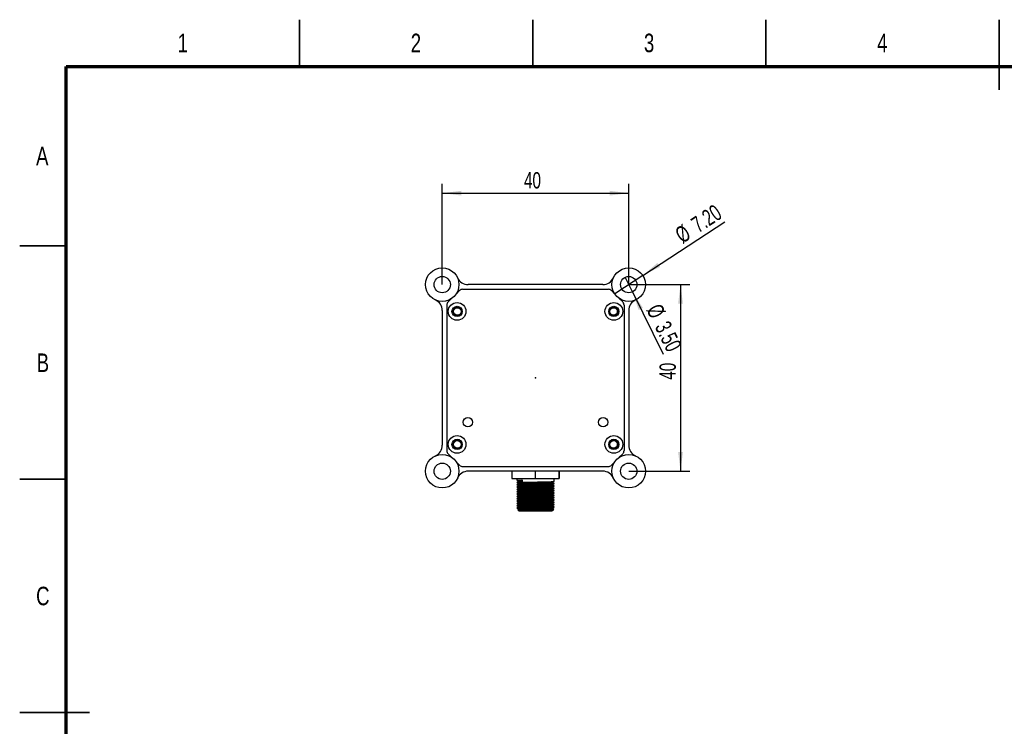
# Model space of a CAD drawing. Header units: millimetres. Extents: x 0 to 420, y 0 to 297.
# Tile 2 of 4: x 0 to 211, y 146 to 297. Entities that reach past the tile are written whole.
import ezdxf

# ---------------------------------------------------------------- set-up
doc = ezdxf.new("R2010")
doc.units = ezdxf.units.MM
doc.header["$PDSIZE"] = -1
doc.layers.add('10', color=7, linetype='Continuous')
doc.styles.add('SLDTEXTSTYLE0', font='TXT', dxfattribs={"width": 0.7})
doc.styles.add('SLDTEXTSTYLE1', font='TXT', dxfattribs={"width": 0.75})
doc.dimstyles.new('SLDDIMSTYLE0', dxfattribs={"dimtxt": 3.5, "dimasz": 4.08, "dimexe": 0, "dimexo": 0.0625, "dimgap": 0.875, "dimtad": 2, "dimrnd": 1e-09, "dimzin": 12, "dimdsep": 46, "dimtxsty": 'SLDTEXTSTYLE0', "dimsah": 1, "dimcen": 0.09, "dimadec": 0, "dimazin": 3, "dimtfac": 1, "dimtofl": 0, "dimtmove": 0, "dimatfit": 3, "dimfxl": 0, "dimfrac": 2, "dimtolj": 1, "dimtzin": 12, "dimarcsym": 0})
doc.dimstyles.new('SLDDIMSTYLE1', dxfattribs={"dimtxt": 3.5, "dimasz": 4.08, "dimexe": 0, "dimexo": 0.0625, "dimgap": 0.875, "dimtad": 2, "dimrnd": 1e-09, "dimzin": 4, "dimdsep": 46, "dimtxsty": 'SLDTEXTSTYLE0', "dimblk1": 'NONE', "dimsah": 1, "dimcen": 0, "dimadec": 0, "dimazin": 1, "dimtfac": 1, "dimtmove": 0, "dimatfit": 3, "dimldrblk": 'NONE', "dimfxl": 0, "dimfrac": 2, "dimtolj": 1, "dimtzin": 12, "dimarcsym": 0})

# ---------------------------------------------------------------- blocks, each defined once
blk = doc.blocks.new('_D')
at = {"layer": '10'}
for p, q in [((90.6, 240.22), (90.6, 261.82)), ((130.6, 240.22), (130.6, 261.82)), ((90.6, 259.82), (130.6, 259.82))]:
    blk.add_line(p, q, dxfattribs=at)
for points in [[(90.6, 259.82), (94.68, 259.31), (94.68, 260.32)], [(130.6, 259.82), (126.52, 260.32), (126.52, 259.31)]]:
    blk.add_solid(points, dxfattribs=at)
at = {"layer": '10', "insert": (108.13, 264.33), "char_height": 3.5, "attachment_point": 1, "style": 'SLDTEXTSTYLE0'}
blk.add_mtext('40', dxfattribs=at)
blk = doc.blocks.new('_D_1')
at = {"layer": '10'}
for p, q in [((130.6, 240.22), (143.7, 240.22)), ((141.7, 240.22), (141.7, 200.22)), ((130.6, 200.22), (143.7, 200.22))]:
    blk.add_line(p, q, dxfattribs=at)
for points in [[(141.7, 240.22), (141.19, 236.14), (142.21, 236.14)], [(141.7, 200.22), (142.21, 204.3), (141.19, 204.3)]]:
    blk.add_solid(points, dxfattribs=at)
at = {"layer": '10', "insert": (137.19, 219.82), "char_height": 3.5, "attachment_point": 1, "rotation": 90, "style": 'SLDTEXTSTYLE0'}
blk.add_mtext('40', dxfattribs=at)
blk = doc.blocks.new('_D_2')
at = {"layer": '10'}
for q in [(129.82, 241.78), (137.98, 225.27)]:
    blk.add_line((131.37, 238.65), q, dxfattribs=at)
blk.add_solid([(131.37, 238.65), (132.73, 234.76), (133.64, 235.21)], dxfattribs=at)
at = {"layer": '10', "char_height": 3.5, "attachment_point": 1, "rotation": 296.2959, "style": 'SLDTEXTSTYLE0'}
for s, insert in [('%%c', (137.44, 236.44)), ('3.50', (139.25, 232.74))]:
    blk.add_mtext(s, dxfattribs=dict(at, insert=insert))
blk = doc.blocks.new('_NONE')
blk = doc.blocks.new('_D_3')
at = {"layer": '10'}
for q in [(151.21, 253.7), (127.59, 238.25)]:
    blk.add_line((133.61, 242.19), q, dxfattribs=at)
blk.add_solid([(133.61, 242.19), (137.3, 244), (136.75, 244.85)], dxfattribs=at)
at = {"layer": '10', "char_height": 3.5, "attachment_point": 1, "rotation": 33.1917, "style": 'SLDTEXTSTYLE0'}
for s, insert in [('7.20', (143.62, 254.1)), ('%%c', (140.17, 251.86))]:
    blk.add_mtext(s, dxfattribs=dict(at, insert=insert))

msp = doc.modelspace()

# ---------------------------------------------------------------- linework, layer by layer
at = {"color": 7, "linetype": 'Continuous', "lineweight": 35}
for p, q in [((60, 287), (60, 297)), ((110, 287), (110, 297)), ((160, 287), (160, 297)), ((210, 297), (210, 282)), ((210, 287), (210, 297)), ((10, 248.5), (0, 248.5)), ((10, 198.5), (0, 198.5)), ((0, 148.5), (15, 148.5)), ((10, 148.5), (0, 148.5))]:
    msp.add_line(p, q, dxfattribs=at)
at = {"color": 7, "linetype": 'Continuous', "lineweight": 70}
for p, q in [((10, 10), (10, 287)), ((10, 287), (410, 287))]:
    msp.add_line(p, q, dxfattribs=at)
at = {"color": 7, "linetype": 'Continuous', "lineweight": 25}
for p, q in [((93.578, 238.196), (94.305, 238.923)), ((95.012, 239.216), (126.184, 239.216)), ((125.034, 240.216), (96.162, 240.216)), ((126.891, 238.923), (127.619, 238.196)), ((91.891, 236.509), (92.619, 237.236)), ((128.578, 237.236), (129.305, 236.509)), ((90.598, 234.652), (90.598, 205.78)), ((91.598, 235.802), (91.598, 204.63)), ((129.598, 235.802), (129.598, 204.63)), ((130.598, 234.652), (130.598, 205.78)), ((91.891, 203.923), (92.619, 203.196)), ((129.305, 203.923), (128.578, 203.196)), ((93.578, 202.236), (94.305, 201.509)), ((95.012, 201.216), (126.184, 201.216)), ((127.619, 202.236), (126.891, 201.509)), ((125.034, 200.216), (96.162, 200.216)), ((105.527, 200.216), (105.527, 198.616)), ((105.527, 198.616), (110.527, 198.616)), ((106.598, 198.616), (106.598, 198.272)), ((110.527, 200.216), (110.527, 198.616)), ((110.527, 198.616), (115.598, 198.616)), ((114.598, 198.022), (114.598, 198.616)), ((115.598, 200.216), (115.598, 198.616)), ((115.598, 198.616), (115.67, 198.616)), ((115.67, 200.216), (115.67, 198.616)), ((106.598, 197.814), (106.598, 197.772)), ((106.598, 197.314), (106.598, 197.272)), ((106.598, 196.814), (106.598, 196.772)), ((114.598, 197.522), (114.598, 197.564)), ((114.598, 197.022), (114.598, 197.064)), ((114.598, 196.522), (114.598, 196.564)), ((106.598, 196.314), (106.598, 196.272)), ((106.598, 195.814), (106.598, 195.772)), ((106.598, 195.314), (106.598, 195.272)), ((106.598, 194.814), (106.598, 194.772)), ((106.598, 194.314), (106.598, 194.272)), ((114.598, 196.022), (114.598, 196.064)), ((114.598, 195.522), (114.598, 195.564)), ((114.598, 195.022), (114.598, 195.064)), ((114.598, 194.522), (114.598, 194.564)), ((106.598, 193.814), (106.598, 193.772)), ((106.598, 193.314), (106.598, 193.272)), ((106.598, 192.814), (106.598, 192.772)), ((106.598, 192.314), (106.598, 192.272)), ((114.598, 194.022), (114.598, 194.064)), ((114.598, 193.522), (114.598, 193.564)), ((114.598, 193.022), (114.598, 193.064)), ((114.598, 192.522), (114.598, 192.564)), ((106.796, 191.918), (107.098, 191.616)), ((114.098, 191.616), (107.098, 191.616)), ((114.098, 191.616), (114.245, 191.763)), ((114.198, 191.79), (114.356, 191.881)), ((114.239, 191.772), (114.204, 191.793)), ((114.369, 191.887), (114.559, 192.077))]:
    msp.add_line(p, q, dxfattribs=at)
for centre, radius in [((90.598, 240.216), 3.6), ((130.598, 240.216), 3.6), ((90.598, 240.216), 1.75), ((130.598, 240.216), 1.75), ((93.795, 234.47), 1.9), ((93.795, 234.47), 1.1), ((93.848, 234.466), 0.8), ((127.401, 234.47), 1.9), ((127.401, 234.47), 1.1), ((127.348, 234.466), 0.8), ((93.795, 205.962), 1.9), ((93.795, 205.962), 1.1), ((127.401, 205.962), 1.9), ((127.401, 205.962), 1.1), ((93.848, 205.966), 0.8), ((127.348, 205.966), 0.8), ((90.598, 200.216), 3.6), ((130.598, 200.216), 3.6), ((90.598, 200.216), 1.75), ((130.598, 200.216), 1.75)]:
    msp.add_circle(centre, radius, dxfattribs=at)
at = {"color": 7, "linetype": 'Continuous'}
for centre in [(93.848, 234.466), (127.348, 234.466), (96.098, 210.716), (125.098, 210.716), (93.848, 205.966), (127.348, 205.966)]:
    msp.add_circle(centre, 1, dxfattribs=at)
at = {"color": 7, "linetype": 'Continuous', "lineweight": 25}
for centre, radius, start, end in [((96.162, 242.716), 2.5, 204.19454, 270), ((125.034, 242.716), 2.5, 270, 335.80546), ((95.012, 238.216), 1, 90, 135), ((126.184, 238.216), 1, 45, 90), ((88.098, 234.652), 2.5, 0, 65.80546), ((92.598, 235.802), 1, 135, 180), ((128.598, 235.802), 1, 0, 45), ((133.098, 234.652), 2.5, 114.19454, 180), ((88.098, 205.78), 2.5, 294.19454, 0), ((133.098, 205.78), 2.5, 180, 245.80546), ((92.598, 204.63), 1, 180, 225), ((128.598, 204.63), 1, 315, 0), ((95.012, 202.216), 1, 225, 270), ((126.184, 202.216), 1, 270, 315), ((96.162, 197.716), 2.5, 90, 155.80546), ((125.034, 197.716), 2.5, 24.19454, 90)]:
    msp.add_arc(centre, radius, start, end, dxfattribs=at)
msp.add_ellipse((110.598, 198.116), major_axis=(-2.829, 201.062), ratio=0.0140647, start_param=1.5695085, end_param=1.571788, dxfattribs=at)
for points, knots in [([(106.6, 198.272), (106.614, 198.277), (106.641, 198.288), (106.883, 198.305), (107.249, 198.321), (107.596, 198.33), (107.767, 198.335)], [0, 0, 0, 0, 0.2470402, 0.502966, 0.7555153, 1, 1, 1, 1]), ([(106.997, 198.046), (106.931, 198.007), (106.799, 197.931), (106.666, 197.854), (106.6, 197.816)], [0, 0, 0, 0, 0.4999764, 1, 1, 1, 1]), ([(106.6, 197.772), (106.614, 197.777), (106.642, 197.788), (106.882, 197.805), (107.254, 197.821), (107.749, 197.835), (108.35, 197.85), (109.046, 197.866), (109.813, 197.882), (110.605, 197.899), (111.383, 197.914), (112.128, 197.928), (112.823, 197.944), (113.443, 197.96), (113.949, 197.977), (114.321, 197.992), (114.533, 198.006), (114.622, 198.016), (114.597, 198.022), (114.596, 198.022)], [0, 0, 0, 0, 0.0616749, 0.1255681, 0.1886183, 0.2496552, 0.3106919, 0.3737422, 0.4376355, 0.5011044, 0.562931, 0.6234035, 0.6859041, 0.7496552, 0.8134064, 0.8759068, 0.9363794, 0.998206, 1, 1, 1, 1]), ([(107.773, 197.877), (107.602, 197.872), (107.254, 197.862), (106.886, 197.846), (106.642, 197.83), (106.614, 197.819), (106.6, 197.814)], [0, 0, 0, 0, 0.2437779, 0.4955978, 0.7507837, 1, 1, 1, 1]), ([(114.597, 197.564), (114.597, 197.563), (114.623, 197.558), (114.534, 197.548), (114.325, 197.534), (113.954, 197.518), (113.449, 197.502), (112.83, 197.485), (112.136, 197.47), (111.392, 197.456), (110.615, 197.44), (109.822, 197.424), (109.054, 197.407), (108.357, 197.391), (107.756, 197.377), (107.259, 197.362), (106.885, 197.346), (106.643, 197.33), (106.614, 197.319), (106.6, 197.314)], [0, 0, 0, 0, 0.0010705, 0.0628971, 0.1233697, 0.1858701, 0.2496213, 0.3133725, 0.375873, 0.4363455, 0.4981722, 0.5616411, 0.6255343, 0.6885846, 0.7496214, 0.8106581, 0.8737085, 0.9376016, 1, 1, 1, 1]), ([(106.997, 197.546), (106.931, 197.507), (106.799, 197.431), (106.666, 197.354), (106.6, 197.316)], [0, 0, 0, 0, 0.4999774, 1, 1, 1, 1]), ([(106.6, 197.272), (106.614, 197.277), (106.642, 197.288), (106.882, 197.305), (107.254, 197.321), (107.749, 197.335), (108.35, 197.35), (109.046, 197.366), (109.813, 197.382), (110.605, 197.399), (111.383, 197.414), (112.128, 197.428), (112.823, 197.444), (113.443, 197.46), (113.949, 197.477), (114.321, 197.492), (114.533, 197.506), (114.622, 197.516), (114.597, 197.522), (114.596, 197.522)], [0, 0, 0, 0, 0.06167488, 0.12556807, 0.18861831, 0.24965519, 0.31069192, 0.37374225, 0.43763545, 0.50110436, 0.56293101, 0.62340354, 0.68590405, 0.74965516, 0.81340637, 0.87590684, 0.93637937, 0.99820604, 1, 1, 1, 1]), ([(114.597, 197.064), (114.597, 197.063), (114.623, 197.058), (114.534, 197.048), (114.325, 197.034), (113.954, 197.018), (113.449, 197.002), (112.83, 196.985), (112.136, 196.97), (111.392, 196.956), (110.615, 196.94), (109.822, 196.924), (109.054, 196.907), (108.357, 196.891), (107.756, 196.877), (107.259, 196.862), (106.885, 196.846), (106.643, 196.83), (106.614, 196.819), (106.6, 196.814)], [0, 0, 0, 0, 0.0010705, 0.0628971, 0.1233697, 0.1858701, 0.2496213, 0.3133725, 0.375873, 0.4363455, 0.4981722, 0.5616411, 0.6255343, 0.6885846, 0.7496214, 0.8106581, 0.8737085, 0.9376016, 1, 1, 1, 1]), ([(106.997, 197.046), (106.931, 197.007), (106.799, 196.931), (106.666, 196.854), (106.6, 196.816)], [0, 0, 0, 0, 0.4999764, 1, 1, 1, 1]), ([(106.6, 196.772), (106.614, 196.777), (106.642, 196.788), (106.882, 196.805), (107.254, 196.821), (107.749, 196.835), (108.35, 196.85), (109.046, 196.866), (109.813, 196.882), (110.605, 196.899), (111.383, 196.914), (112.128, 196.928), (112.823, 196.944), (113.443, 196.96), (113.949, 196.977), (114.321, 196.992), (114.533, 197.006), (114.622, 197.016), (114.597, 197.022), (114.596, 197.022)], [0, 0, 0, 0, 0.06167488, 0.12556806, 0.18861831, 0.24965519, 0.31069192, 0.37374224, 0.43763546, 0.50110436, 0.56293101, 0.62340354, 0.68590405, 0.74965516, 0.81340637, 0.87590684, 0.93637937, 0.99820604, 1, 1, 1, 1]), ([(114.597, 196.564), (114.597, 196.563), (114.623, 196.558), (114.534, 196.548), (114.325, 196.534), (113.954, 196.518), (113.449, 196.502), (112.83, 196.485), (112.136, 196.47), (111.392, 196.456), (110.615, 196.44), (109.822, 196.424), (109.054, 196.407), (108.357, 196.391), (107.756, 196.377), (107.259, 196.362), (106.885, 196.346), (106.643, 196.33), (106.614, 196.319), (106.6, 196.314)], [0, 0, 0, 0, 0.0010705, 0.06289712, 0.12336968, 0.18587014, 0.2496213, 0.31337252, 0.37587303, 0.43634552, 0.49817216, 0.56164111, 0.62553429, 0.68858458, 0.74962136, 0.81065815, 0.87370847, 0.93760157, 1, 1, 1, 1]), ([(106.997, 196.546), (106.931, 196.507), (106.799, 196.431), (106.666, 196.354), (106.6, 196.316)], [0, 0, 0, 0, 0.4999754, 1, 1, 1, 1]), ([(106.6, 196.272), (106.614, 196.277), (106.642, 196.288), (106.882, 196.305), (107.254, 196.321), (107.749, 196.335), (108.35, 196.35), (109.046, 196.366), (109.813, 196.382), (110.605, 196.399), (111.383, 196.414), (112.128, 196.428), (112.823, 196.444), (113.443, 196.46), (113.949, 196.477), (114.321, 196.492), (114.533, 196.506), (114.622, 196.516), (114.597, 196.522), (114.596, 196.522)], [0, 0, 0, 0, 0.0616749, 0.1255681, 0.1886183, 0.2496552, 0.3106919, 0.3737422, 0.4376355, 0.5011044, 0.562931, 0.6234035, 0.6859041, 0.7496552, 0.8134064, 0.8759068, 0.9363794, 0.998206, 1, 1, 1, 1]), ([(106.601, 198.269), (106.672, 198.228), (106.803, 198.152), (106.933, 198.077), (106.993, 198.043)], [0, 0, 0, 0, 0.5471255, 1, 1, 1, 1]), ([(106.601, 197.769), (106.672, 197.728), (106.803, 197.652), (106.933, 197.577), (106.993, 197.543)], [0, 0, 0, 0, 0.5471264, 1, 1, 1, 1]), ([(106.601, 197.269), (106.672, 197.228), (106.803, 197.152), (106.933, 197.077), (106.993, 197.043)], [0, 0, 0, 0, 0.5471255, 1, 1, 1, 1]), ([(106.601, 196.769), (106.672, 196.728), (106.803, 196.652), (106.933, 196.577), (106.993, 196.543)], [0, 0, 0, 0, 0.54712757, 1, 1, 1, 1]), ([(107.009, 198.046), (107.02, 198.05), (107.044, 198.06), (107.258, 198.075), (107.506, 198.088), (107.716, 198.095), (107.77, 198.097)], [0, 0, 0, 0, 0.2546024, 0.5743359, 0.8898504, 1, 1, 1, 1]), ([(107.009, 197.546), (107.02, 197.55), (107.045, 197.56), (107.253, 197.575), (107.588, 197.592), (108.035, 197.606), (108.576, 197.62), (109.204, 197.637), (109.895, 197.653), (110.63, 197.67), (111.374, 197.686), (112.104, 197.701), (112.696, 197.717), (113.206, 197.733), (113.62, 197.748), (113.948, 197.763), (114.149, 197.776), (114.176, 197.785), (114.188, 197.79)], [0, 0, 0, 0, 0.0521254, 0.1175853, 0.1821814, 0.2447143, 0.3072471, 0.3718433, 0.4373032, 0.5023284, 0.571453, 0.63942, 0.7098616, 0.7569467, 0.8222611, 0.8862938, 0.9482485, 1, 1, 1, 1]), ([(107.009, 197.046), (107.02, 197.05), (107.045, 197.06), (107.253, 197.075), (107.588, 197.092), (108.035, 197.106), (108.576, 197.12), (109.204, 197.137), (109.895, 197.153), (110.63, 197.17), (111.374, 197.186), (112.104, 197.201), (112.696, 197.217), (113.206, 197.233), (113.62, 197.248), (113.948, 197.263), (114.149, 197.276), (114.176, 197.285), (114.188, 197.29)], [0, 0, 0, 0, 0.0521254, 0.11758525, 0.18218136, 0.24471433, 0.30724713, 0.37184332, 0.43730322, 0.50232837, 0.571453, 0.63942, 0.70986162, 0.75694673, 0.82226107, 0.88629376, 0.94824854, 1, 1, 1, 1]), ([(107.009, 196.546), (107.02, 196.55), (107.045, 196.56), (107.253, 196.575), (107.588, 196.592), (108.035, 196.606), (108.576, 196.62), (109.204, 196.637), (109.895, 196.653), (110.63, 196.67), (111.374, 196.686), (112.104, 196.701), (112.696, 196.717), (113.206, 196.733), (113.62, 196.748), (113.948, 196.763), (114.149, 196.776), (114.176, 196.785), (114.188, 196.79)], [0, 0, 0, 0, 0.0521254, 0.1175853, 0.1821814, 0.2447143, 0.3072471, 0.3718433, 0.4373032, 0.5023284, 0.571453, 0.63942, 0.7098616, 0.7569467, 0.8222611, 0.8862938, 0.9482485, 1, 1, 1, 1]), ([(114.198, 197.79), (114.259, 197.825), (114.392, 197.901), (114.524, 197.978), (114.596, 198.019)], [0, 0, 0, 0, 0.4605914, 1, 1, 1, 1]), ([(114.198, 197.29), (114.259, 197.325), (114.392, 197.401), (114.524, 197.478), (114.596, 197.519)], [0, 0, 0, 0, 0.4605914, 1, 1, 1, 1]), ([(114.198, 196.79), (114.259, 196.825), (114.392, 196.901), (114.524, 196.978), (114.596, 197.019)], [0, 0, 0, 0, 0.4605914, 1, 1, 1, 1]), ([(114.198, 196.29), (114.259, 196.325), (114.392, 196.401), (114.524, 196.478), (114.596, 196.519)], [0, 0, 0, 0, 0.4605935, 1, 1, 1, 1]), ([(114.596, 197.566), (114.53, 197.604), (114.399, 197.68), (114.268, 197.755), (114.204, 197.793)], [0, 0, 0, 0, 0.5062955, 1, 1, 1, 1]), ([(114.596, 197.066), (114.53, 197.104), (114.399, 197.18), (114.268, 197.255), (114.204, 197.293)], [0, 0, 0, 0, 0.5062955, 1, 1, 1, 1]), ([(114.596, 196.566), (114.53, 196.604), (114.399, 196.68), (114.268, 196.755), (114.204, 196.793)], [0, 0, 0, 0, 0.5062955, 1, 1, 1, 1]), ([(114.597, 196.064), (114.597, 196.063), (114.623, 196.058), (114.534, 196.048), (114.325, 196.034), (113.954, 196.018), (113.449, 196.002), (112.83, 195.985), (112.136, 195.97), (111.392, 195.956), (110.615, 195.94), (109.822, 195.924), (109.054, 195.907), (108.357, 195.891), (107.756, 195.877), (107.259, 195.862), (106.885, 195.846), (106.643, 195.83), (106.614, 195.819), (106.6, 195.814)], [0, 0, 0, 0, 0.0010705, 0.06289712, 0.12336968, 0.18587014, 0.2496213, 0.31337252, 0.37587303, 0.43634552, 0.49817216, 0.56164111, 0.62553429, 0.68858458, 0.74962136, 0.81065815, 0.87370846, 0.93760157, 1, 1, 1, 1]), ([(106.997, 196.046), (106.931, 196.007), (106.799, 195.931), (106.666, 195.854), (106.6, 195.816)], [0, 0, 0, 0, 0.4999764, 1, 1, 1, 1]), ([(106.6, 195.772), (106.614, 195.777), (106.642, 195.788), (106.882, 195.805), (107.254, 195.821), (107.749, 195.835), (108.35, 195.85), (109.046, 195.866), (109.813, 195.882), (110.605, 195.899), (111.383, 195.914), (112.128, 195.928), (112.823, 195.944), (113.443, 195.96), (113.949, 195.977), (114.321, 195.992), (114.533, 196.006), (114.622, 196.016), (114.597, 196.022), (114.596, 196.022)], [0, 0, 0, 0, 0.0616749, 0.1255681, 0.1886183, 0.2496552, 0.3106919, 0.3737422, 0.4376355, 0.5011044, 0.562931, 0.6234035, 0.6859041, 0.7496552, 0.8134064, 0.8759068, 0.9363794, 0.998206, 1, 1, 1, 1]), ([(114.597, 195.564), (114.597, 195.563), (114.623, 195.558), (114.534, 195.548), (114.325, 195.534), (113.954, 195.518), (113.449, 195.502), (112.83, 195.485), (112.136, 195.47), (111.392, 195.456), (110.615, 195.44), (109.822, 195.424), (109.054, 195.407), (108.357, 195.391), (107.756, 195.377), (107.259, 195.362), (106.885, 195.346), (106.643, 195.33), (106.614, 195.319), (106.6, 195.314)], [0, 0, 0, 0, 0.0010705, 0.0628971, 0.1233697, 0.1858701, 0.2496213, 0.3133725, 0.375873, 0.4363455, 0.4981722, 0.5616411, 0.6255343, 0.6885846, 0.7496214, 0.8106581, 0.8737085, 0.9376016, 1, 1, 1, 1]), ([(106.997, 195.546), (106.931, 195.507), (106.799, 195.431), (106.666, 195.354), (106.6, 195.316)], [0, 0, 0, 0, 0.4999764, 1, 1, 1, 1]), ([(106.6, 195.272), (106.614, 195.277), (106.642, 195.288), (106.882, 195.305), (107.254, 195.321), (107.749, 195.335), (108.35, 195.35), (109.046, 195.366), (109.813, 195.382), (110.605, 195.399), (111.383, 195.414), (112.128, 195.428), (112.823, 195.444), (113.443, 195.46), (113.949, 195.477), (114.321, 195.492), (114.533, 195.506), (114.622, 195.516), (114.597, 195.522), (114.596, 195.522)], [0, 0, 0, 0, 0.0616749, 0.1255681, 0.1886183, 0.2496552, 0.3106919, 0.3737422, 0.4376355, 0.5011044, 0.562931, 0.6234035, 0.6859041, 0.7496552, 0.8134064, 0.8759068, 0.9363794, 0.998206, 1, 1, 1, 1]), ([(114.597, 195.064), (114.597, 195.063), (114.623, 195.058), (114.534, 195.048), (114.325, 195.034), (113.954, 195.018), (113.449, 195.002), (112.83, 194.985), (112.136, 194.97), (111.392, 194.956), (110.615, 194.94), (109.822, 194.924), (109.054, 194.907), (108.357, 194.891), (107.756, 194.877), (107.259, 194.862), (106.885, 194.846), (106.643, 194.83), (106.614, 194.819), (106.6, 194.814)], [0, 0, 0, 0, 0.0010705, 0.0628971, 0.1233697, 0.1858701, 0.2496213, 0.3133725, 0.375873, 0.4363455, 0.4981722, 0.5616411, 0.6255343, 0.6885846, 0.7496214, 0.8106581, 0.8737085, 0.9376016, 1, 1, 1, 1]), ([(106.997, 195.046), (106.931, 195.007), (106.799, 194.931), (106.666, 194.854), (106.6, 194.816)], [0, 0, 0, 0, 0.4999764, 1, 1, 1, 1]), ([(106.6, 194.772), (106.614, 194.777), (106.642, 194.788), (106.882, 194.805), (107.254, 194.821), (107.749, 194.835), (108.35, 194.85), (109.046, 194.866), (109.813, 194.882), (110.605, 194.899), (111.383, 194.914), (112.128, 194.928), (112.823, 194.944), (113.443, 194.96), (113.949, 194.977), (114.321, 194.992), (114.533, 195.006), (114.622, 195.016), (114.597, 195.022), (114.596, 195.022)], [0, 0, 0, 0, 0.0616749, 0.1255681, 0.1886183, 0.2496552, 0.3106919, 0.3737422, 0.4376355, 0.5011044, 0.562931, 0.6234035, 0.6859041, 0.7496552, 0.8134064, 0.8759068, 0.9363794, 0.998206, 1, 1, 1, 1]), ([(114.597, 194.564), (114.597, 194.563), (114.623, 194.558), (114.534, 194.548), (114.325, 194.534), (113.954, 194.518), (113.449, 194.502), (112.83, 194.485), (112.136, 194.47), (111.392, 194.456), (110.615, 194.44), (109.822, 194.424), (109.054, 194.407), (108.357, 194.391), (107.756, 194.377), (107.259, 194.362), (106.885, 194.346), (106.643, 194.33), (106.614, 194.319), (106.6, 194.314)], [0, 0, 0, 0, 0.0010705, 0.0628971, 0.1233697, 0.1858701, 0.2496213, 0.3133725, 0.375873, 0.4363455, 0.4981722, 0.5616411, 0.6255343, 0.6885846, 0.7496214, 0.8106581, 0.8737085, 0.9376016, 1, 1, 1, 1]), ([(106.997, 194.546), (106.931, 194.507), (106.799, 194.431), (106.666, 194.354), (106.6, 194.316)], [0, 0, 0, 0, 0.4999764, 1, 1, 1, 1]), ([(106.6, 194.272), (106.614, 194.277), (106.642, 194.288), (106.882, 194.305), (107.254, 194.321), (107.749, 194.335), (108.35, 194.35), (109.046, 194.366), (109.813, 194.382), (110.605, 194.399), (111.383, 194.414), (112.128, 194.428), (112.823, 194.444), (113.443, 194.46), (113.949, 194.477), (114.321, 194.492), (114.533, 194.506), (114.622, 194.516), (114.597, 194.522), (114.596, 194.522)], [0, 0, 0, 0, 0.0616749, 0.1255681, 0.1886183, 0.2496552, 0.3106919, 0.3737422, 0.4376355, 0.5011044, 0.562931, 0.6234035, 0.6859041, 0.7496552, 0.8134064, 0.8759068, 0.9363794, 0.998206, 1, 1, 1, 1]), ([(106.601, 196.269), (106.672, 196.228), (106.803, 196.152), (106.933, 196.077), (106.993, 196.043)], [0, 0, 0, 0, 0.5471264, 1, 1, 1, 1]), ([(106.601, 195.769), (106.672, 195.728), (106.803, 195.652), (106.933, 195.577), (106.993, 195.543)], [0, 0, 0, 0, 0.54712757, 1, 1, 1, 1]), ([(106.601, 195.269), (106.672, 195.228), (106.803, 195.152), (106.933, 195.077), (106.993, 195.043)], [0, 0, 0, 0, 0.5471264, 1, 1, 1, 1]), ([(106.601, 194.769), (106.672, 194.728), (106.803, 194.652), (106.933, 194.577), (106.993, 194.543)], [0, 0, 0, 0, 0.54712757, 1, 1, 1, 1]), ([(106.601, 194.269), (106.672, 194.228), (106.803, 194.152), (106.933, 194.077), (106.993, 194.043)], [0, 0, 0, 0, 0.5471264, 1, 1, 1, 1]), ([(107.009, 196.046), (107.02, 196.05), (107.045, 196.06), (107.253, 196.075), (107.588, 196.092), (108.035, 196.106), (108.576, 196.12), (109.204, 196.137), (109.895, 196.153), (110.63, 196.17), (111.374, 196.186), (112.104, 196.201), (112.696, 196.217), (113.206, 196.233), (113.62, 196.248), (113.948, 196.263), (114.149, 196.276), (114.176, 196.285), (114.188, 196.29)], [0, 0, 0, 0, 0.0521254, 0.1175853, 0.1821814, 0.2447143, 0.3072471, 0.3718433, 0.4373032, 0.5023284, 0.571453, 0.63942, 0.7098616, 0.7569467, 0.8222611, 0.8862938, 0.9482485, 1, 1, 1, 1]), ([(107.009, 195.546), (107.02, 195.55), (107.045, 195.56), (107.253, 195.575), (107.588, 195.592), (108.035, 195.606), (108.576, 195.62), (109.204, 195.637), (109.895, 195.653), (110.63, 195.67), (111.374, 195.686), (112.104, 195.701), (112.696, 195.717), (113.206, 195.733), (113.62, 195.748), (113.948, 195.763), (114.149, 195.776), (114.176, 195.785), (114.188, 195.79)], [0, 0, 0, 0, 0.05212541, 0.11758526, 0.18218135, 0.24471433, 0.30724714, 0.37184332, 0.43730322, 0.50232837, 0.571453, 0.63942, 0.70986162, 0.75694673, 0.82226107, 0.88629376, 0.94824854, 1, 1, 1, 1]), ([(107.009, 195.046), (107.02, 195.05), (107.045, 195.06), (107.253, 195.075), (107.588, 195.092), (108.035, 195.106), (108.576, 195.12), (109.204, 195.137), (109.895, 195.153), (110.63, 195.17), (111.374, 195.186), (112.104, 195.201), (112.696, 195.217), (113.206, 195.233), (113.62, 195.248), (113.948, 195.263), (114.149, 195.276), (114.176, 195.285), (114.188, 195.29)], [0, 0, 0, 0, 0.0521254, 0.1175853, 0.1821814, 0.2447143, 0.3072471, 0.3718433, 0.4373032, 0.5023284, 0.571453, 0.63942, 0.7098616, 0.7569467, 0.8222611, 0.8862938, 0.9482485, 1, 1, 1, 1]), ([(107.009, 194.546), (107.02, 194.55), (107.045, 194.56), (107.253, 194.575), (107.588, 194.592), (108.035, 194.606), (108.576, 194.62), (109.204, 194.637), (109.895, 194.653), (110.63, 194.67), (111.374, 194.686), (112.104, 194.701), (112.696, 194.717), (113.206, 194.733), (113.62, 194.748), (113.948, 194.763), (114.149, 194.776), (114.176, 194.785), (114.188, 194.79)], [0, 0, 0, 0, 0.0521254, 0.1175853, 0.1821814, 0.2447143, 0.3072471, 0.3718433, 0.4373032, 0.5023284, 0.571453, 0.63942, 0.7098616, 0.7569467, 0.8222611, 0.8862938, 0.9482485, 1, 1, 1, 1]), ([(107.009, 194.046), (107.02, 194.05), (107.045, 194.06), (107.253, 194.075), (107.588, 194.092), (108.035, 194.106), (108.576, 194.12), (109.204, 194.137), (109.895, 194.153), (110.63, 194.17), (111.374, 194.186), (112.104, 194.201), (112.696, 194.217), (113.206, 194.233), (113.62, 194.248), (113.948, 194.263), (114.149, 194.276), (114.176, 194.285), (114.188, 194.29)], [0, 0, 0, 0, 0.0521254, 0.1175853, 0.1821814, 0.2447143, 0.3072471, 0.3718433, 0.4373032, 0.5023284, 0.571453, 0.63942, 0.7098616, 0.7569467, 0.8222611, 0.8862938, 0.9482485, 1, 1, 1, 1]), ([(114.198, 195.79), (114.259, 195.825), (114.392, 195.901), (114.524, 195.978), (114.596, 196.019)], [0, 0, 0, 0, 0.4605914, 1, 1, 1, 1]), ([(114.198, 195.29), (114.259, 195.325), (114.392, 195.401), (114.524, 195.478), (114.596, 195.519)], [0, 0, 0, 0, 0.4605935, 1, 1, 1, 1]), ([(114.198, 194.79), (114.259, 194.825), (114.392, 194.901), (114.524, 194.978), (114.596, 195.019)], [0, 0, 0, 0, 0.4605914, 1, 1, 1, 1]), ([(114.198, 194.29), (114.259, 194.325), (114.392, 194.401), (114.524, 194.478), (114.596, 194.519)], [0, 0, 0, 0, 0.4605924, 1, 1, 1, 1]), ([(114.596, 196.066), (114.53, 196.104), (114.399, 196.18), (114.268, 196.255), (114.204, 196.293)], [0, 0, 0, 0, 0.5062955, 1, 1, 1, 1]), ([(114.596, 195.566), (114.53, 195.604), (114.399, 195.68), (114.268, 195.755), (114.204, 195.793)], [0, 0, 0, 0, 0.5062955, 1, 1, 1, 1]), ([(114.596, 195.066), (114.53, 195.104), (114.399, 195.18), (114.268, 195.255), (114.204, 195.293)], [0, 0, 0, 0, 0.5062955, 1, 1, 1, 1]), ([(114.596, 194.566), (114.53, 194.604), (114.399, 194.68), (114.268, 194.755), (114.204, 194.793)], [0, 0, 0, 0, 0.5062955, 1, 1, 1, 1]), ([(114.596, 194.066), (114.53, 194.104), (114.399, 194.18), (114.268, 194.255), (114.204, 194.293)], [0, 0, 0, 0, 0.5062955, 1, 1, 1, 1]), ([(114.597, 194.064), (114.597, 194.063), (114.623, 194.058), (114.534, 194.048), (114.325, 194.034), (113.954, 194.018), (113.449, 194.002), (112.83, 193.985), (112.136, 193.97), (111.392, 193.956), (110.615, 193.94), (109.822, 193.924), (109.054, 193.907), (108.357, 193.891), (107.756, 193.877), (107.259, 193.862), (106.885, 193.846), (106.643, 193.83), (106.614, 193.819), (106.6, 193.814)], [0, 0, 0, 0, 0.0010705, 0.0628971, 0.1233697, 0.1858701, 0.2496213, 0.3133725, 0.375873, 0.4363455, 0.4981722, 0.5616411, 0.6255343, 0.6885846, 0.7496214, 0.8106581, 0.8737085, 0.9376016, 1, 1, 1, 1]), ([(106.997, 194.046), (106.931, 194.007), (106.799, 193.931), (106.666, 193.854), (106.6, 193.816)], [0, 0, 0, 0, 0.4999764, 1, 1, 1, 1]), ([(106.6, 193.772), (106.614, 193.777), (106.642, 193.788), (106.882, 193.805), (107.254, 193.821), (107.749, 193.835), (108.35, 193.85), (109.046, 193.866), (109.813, 193.882), (110.605, 193.899), (111.383, 193.914), (112.128, 193.928), (112.823, 193.944), (113.443, 193.96), (113.949, 193.977), (114.321, 193.992), (114.533, 194.006), (114.622, 194.016), (114.597, 194.022), (114.596, 194.022)], [0, 0, 0, 0, 0.0616749, 0.1255681, 0.1886183, 0.2496552, 0.3106919, 0.3737422, 0.4376355, 0.5011044, 0.562931, 0.6234035, 0.6859041, 0.7496552, 0.8134064, 0.8759068, 0.9363794, 0.998206, 1, 1, 1, 1]), ([(114.597, 193.564), (114.597, 193.563), (114.623, 193.558), (114.534, 193.548), (114.325, 193.534), (113.954, 193.518), (113.449, 193.502), (112.83, 193.485), (112.136, 193.47), (111.392, 193.456), (110.615, 193.44), (109.822, 193.424), (109.054, 193.407), (108.357, 193.391), (107.756, 193.377), (107.259, 193.362), (106.885, 193.346), (106.643, 193.33), (106.614, 193.319), (106.6, 193.314)], [0, 0, 0, 0, 0.0010705, 0.0628971, 0.1233697, 0.1858701, 0.2496213, 0.3133725, 0.375873, 0.4363455, 0.4981722, 0.5616411, 0.6255343, 0.6885846, 0.7496214, 0.8106581, 0.8737085, 0.9376016, 1, 1, 1, 1]), ([(106.997, 193.546), (106.931, 193.507), (106.799, 193.431), (106.666, 193.354), (106.6, 193.316)], [0, 0, 0, 0, 0.4999764, 1, 1, 1, 1]), ([(106.6, 193.272), (106.614, 193.277), (106.642, 193.288), (106.882, 193.305), (107.254, 193.321), (107.749, 193.335), (108.35, 193.35), (109.046, 193.366), (109.813, 193.382), (110.605, 193.399), (111.383, 193.414), (112.128, 193.428), (112.823, 193.444), (113.443, 193.46), (113.949, 193.477), (114.321, 193.492), (114.533, 193.506), (114.622, 193.516), (114.597, 193.522), (114.596, 193.522)], [0, 0, 0, 0, 0.0616749, 0.1255681, 0.1886183, 0.2496552, 0.3106919, 0.3737422, 0.4376355, 0.5011044, 0.562931, 0.6234035, 0.6859041, 0.7496552, 0.8134064, 0.8759068, 0.9363794, 0.998206, 1, 1, 1, 1]), ([(114.597, 193.064), (114.597, 193.063), (114.623, 193.058), (114.534, 193.048), (114.325, 193.034), (113.954, 193.018), (113.449, 193.002), (112.83, 192.985), (112.136, 192.97), (111.392, 192.956), (110.615, 192.94), (109.822, 192.924), (109.054, 192.907), (108.357, 192.891), (107.756, 192.877), (107.259, 192.862), (106.885, 192.846), (106.643, 192.83), (106.614, 192.819), (106.6, 192.814)], [0, 0, 0, 0, 0.0010705, 0.06289712, 0.12336968, 0.18587014, 0.2496213, 0.31337252, 0.37587303, 0.43634552, 0.49817216, 0.56164111, 0.62553429, 0.68858458, 0.74962136, 0.81065815, 0.87370846, 0.93760157, 1, 1, 1, 1]), ([(106.997, 193.046), (106.931, 193.007), (106.799, 192.931), (106.666, 192.854), (106.6, 192.816)], [0, 0, 0, 0, 0.4999764, 1, 1, 1, 1]), ([(106.6, 192.772), (106.614, 192.777), (106.642, 192.788), (106.882, 192.805), (107.254, 192.821), (107.749, 192.835), (108.35, 192.85), (109.046, 192.866), (109.813, 192.882), (110.605, 192.899), (111.383, 192.914), (112.128, 192.928), (112.823, 192.944), (113.443, 192.96), (113.949, 192.977), (114.321, 192.992), (114.533, 193.006), (114.622, 193.016), (114.597, 193.022), (114.596, 193.022)], [0, 0, 0, 0, 0.06167488, 0.12556806, 0.18861831, 0.24965519, 0.31069192, 0.37374224, 0.43763545, 0.50110436, 0.56293101, 0.62340354, 0.68590405, 0.74965516, 0.81340637, 0.87590684, 0.93637937, 0.99820604, 1, 1, 1, 1]), ([(114.597, 192.564), (114.597, 192.563), (114.623, 192.558), (114.534, 192.548), (114.325, 192.534), (113.954, 192.518), (113.449, 192.502), (112.83, 192.485), (112.136, 192.47), (111.392, 192.456), (110.615, 192.44), (109.822, 192.424), (109.054, 192.407), (108.357, 192.391), (107.756, 192.377), (107.259, 192.362), (106.885, 192.346), (106.643, 192.33), (106.614, 192.319), (106.6, 192.314)], [0, 0, 0, 0, 0.0010705, 0.0628971, 0.1233697, 0.1858701, 0.2496213, 0.3133725, 0.375873, 0.4363455, 0.4981722, 0.5616411, 0.6255343, 0.6885846, 0.7496214, 0.8106581, 0.8737085, 0.9376016, 1, 1, 1, 1]), ([(106.997, 192.546), (106.931, 192.507), (106.799, 192.431), (106.666, 192.354), (106.6, 192.316)], [0, 0, 0, 0, 0.4999764, 1, 1, 1, 1]), ([(106.6, 192.272), (106.614, 192.277), (106.642, 192.288), (106.882, 192.305), (107.254, 192.321), (107.749, 192.335), (108.35, 192.35), (109.046, 192.366), (109.813, 192.382), (110.605, 192.399), (111.383, 192.414), (112.128, 192.428), (112.823, 192.444), (113.443, 192.46), (113.949, 192.477), (114.321, 192.492), (114.533, 192.506), (114.622, 192.516), (114.597, 192.522), (114.596, 192.522)], [0, 0, 0, 0, 0.0616749, 0.1255681, 0.1886183, 0.2496552, 0.3106919, 0.3737422, 0.4376355, 0.5011044, 0.562931, 0.6234035, 0.6859041, 0.7496552, 0.8134064, 0.8759068, 0.9363794, 0.998206, 1, 1, 1, 1]), ([(106.601, 193.769), (106.672, 193.728), (106.803, 193.652), (106.933, 193.577), (106.993, 193.543)], [0, 0, 0, 0, 0.5471255, 1, 1, 1, 1]), ([(106.601, 193.269), (106.672, 193.228), (106.803, 193.152), (106.933, 193.077), (106.993, 193.043)], [0, 0, 0, 0, 0.5471264, 1, 1, 1, 1]), ([(106.601, 192.769), (106.672, 192.728), (106.803, 192.652), (106.933, 192.577), (106.993, 192.543)], [0, 0, 0, 0, 0.5471255, 1, 1, 1, 1]), ([(106.601, 192.269), (106.672, 192.228), (106.803, 192.152), (106.933, 192.077), (106.993, 192.043)], [0, 0, 0, 0, 0.5471264, 1, 1, 1, 1]), ([(107.009, 193.546), (107.02, 193.55), (107.045, 193.56), (107.253, 193.575), (107.588, 193.592), (108.035, 193.606), (108.576, 193.62), (109.204, 193.637), (109.895, 193.653), (110.63, 193.67), (111.374, 193.686), (112.104, 193.701), (112.696, 193.717), (113.206, 193.733), (113.62, 193.748), (113.948, 193.763), (114.149, 193.776), (114.176, 193.785), (114.188, 193.79)], [0, 0, 0, 0, 0.0521254, 0.1175853, 0.1821814, 0.2447143, 0.3072471, 0.3718433, 0.4373032, 0.5023284, 0.571453, 0.63942, 0.7098616, 0.7569467, 0.8222611, 0.8862938, 0.9482485, 1, 1, 1, 1]), ([(107.009, 193.046), (107.02, 193.05), (107.045, 193.06), (107.253, 193.075), (107.588, 193.092), (108.035, 193.106), (108.576, 193.12), (109.204, 193.137), (109.895, 193.153), (110.63, 193.17), (111.374, 193.186), (112.104, 193.201), (112.696, 193.217), (113.206, 193.233), (113.62, 193.248), (113.948, 193.263), (114.149, 193.276), (114.176, 193.285), (114.188, 193.29)], [0, 0, 0, 0, 0.0521254, 0.1175853, 0.1821814, 0.2447143, 0.3072471, 0.3718433, 0.4373032, 0.5023284, 0.571453, 0.63942, 0.7098616, 0.7569467, 0.8222611, 0.8862938, 0.9482485, 1, 1, 1, 1]), ([(107.009, 192.546), (107.02, 192.55), (107.045, 192.56), (107.253, 192.575), (107.588, 192.592), (108.035, 192.606), (108.576, 192.62), (109.204, 192.637), (109.895, 192.653), (110.63, 192.67), (111.374, 192.686), (112.104, 192.701), (112.696, 192.717), (113.206, 192.733), (113.62, 192.748), (113.948, 192.763), (114.149, 192.776), (114.176, 192.785), (114.188, 192.79)], [0, 0, 0, 0, 0.0521254, 0.11758525, 0.18218136, 0.24471433, 0.30724713, 0.37184332, 0.43730322, 0.50232837, 0.571453, 0.63942, 0.70986162, 0.75694673, 0.82226107, 0.88629376, 0.94824854, 1, 1, 1, 1]), ([(107.009, 192.046), (107.02, 192.05), (107.045, 192.06), (107.253, 192.075), (107.588, 192.092), (108.035, 192.106), (108.576, 192.12), (109.204, 192.137), (109.895, 192.153), (110.63, 192.17), (111.374, 192.186), (112.104, 192.201), (112.696, 192.217), (113.206, 192.233), (113.62, 192.248), (113.948, 192.263), (114.149, 192.276), (114.176, 192.285), (114.188, 192.29)], [0, 0, 0, 0, 0.0521254, 0.1175853, 0.1821814, 0.2447143, 0.3072471, 0.3718433, 0.4373032, 0.5023284, 0.571453, 0.63942, 0.7098616, 0.7569467, 0.8222611, 0.8862938, 0.9482485, 1, 1, 1, 1]), ([(114.198, 193.79), (114.259, 193.825), (114.392, 193.901), (114.524, 193.978), (114.596, 194.019)], [0, 0, 0, 0, 0.4605914, 1, 1, 1, 1]), ([(114.198, 193.29), (114.259, 193.325), (114.392, 193.401), (114.524, 193.478), (114.596, 193.519)], [0, 0, 0, 0, 0.4605914, 1, 1, 1, 1]), ([(114.198, 192.79), (114.259, 192.825), (114.392, 192.901), (114.524, 192.978), (114.596, 193.019)], [0, 0, 0, 0, 0.4605914, 1, 1, 1, 1]), ([(114.198, 192.29), (114.259, 192.325), (114.392, 192.401), (114.524, 192.478), (114.596, 192.519)], [0, 0, 0, 0, 0.4605914, 1, 1, 1, 1]), ([(114.596, 193.566), (114.53, 193.604), (114.399, 193.68), (114.268, 193.755), (114.204, 193.793)], [0, 0, 0, 0, 0.5062966, 1, 1, 1, 1]), ([(114.596, 193.066), (114.53, 193.104), (114.399, 193.18), (114.268, 193.255), (114.204, 193.293)], [0, 0, 0, 0, 0.5062955, 1, 1, 1, 1]), ([(114.596, 192.566), (114.53, 192.604), (114.399, 192.68), (114.268, 192.755), (114.204, 192.793)], [0, 0, 0, 0, 0.5062955, 1, 1, 1, 1]), ([(114.56, 192.087), (114.506, 192.118), (114.387, 192.187), (114.268, 192.255), (114.204, 192.293)], [0, 0, 0, 0, 0.4562999, 1, 1, 1, 1]), ([(106.799, 191.926), (106.797, 191.927), (106.786, 191.93), (106.872, 191.937), (107.06, 191.945), (107.357, 191.954), (107.746, 191.962), (108.214, 191.97), (108.755, 191.978), (109.347, 191.987), (109.982, 191.996), (110.632, 192.005), (111.289, 192.013), (111.882, 192.02), (112.41, 192.028), (112.9, 192.035), (113.381, 192.043), (113.816, 192.052), (114.165, 192.061), (114.407, 192.069), (114.544, 192.076), (114.55, 192.081), (114.553, 192.083)], [0, 0, 0, 0, 0.0106488, 0.0643248, 0.1168932, 0.1709862, 0.2235548, 0.2776392, 0.3304644, 0.3847933, 0.4380884, 0.4929291, 0.5462242, 0.601061, 0.6442002, 0.6881226, 0.7421443, 0.7977327, 0.8517543, 0.9073427, 0.9613608, 1, 1, 1, 1]), ([(106.997, 192.046), (106.931, 192.007), (106.864, 191.969), (106.797, 191.93), (106.797, 191.93)], [0, 0, 0, 0, 0.9895861, 1, 1, 1, 1]), ([(114.353, 191.886), (114.349, 191.882), (114.335, 191.868), (114.2, 191.844), (113.952, 191.814), (113.596, 191.78), (113.195, 191.749), (112.888, 191.728), (112.753, 191.719)], [0, 0, 0, 0, 0.0727504, 0.2663141, 0.4657623, 0.6540062, 0.8480027, 1, 1, 1, 1]), ([(112.753, 191.719), (112.888, 191.723), (113.209, 191.733), (113.619, 191.748), (113.948, 191.763), (114.149, 191.776), (114.176, 191.785), (114.188, 191.79)], [0, 0, 0, 0, 0.162285, 0.38739946, 0.60809651, 0.8216318, 1, 1, 1, 1]), ([(112.753, 191.719), (112.888, 191.722), (113.162, 191.727), (113.506, 191.734), (113.795, 191.742), (114.03, 191.749), (114.188, 191.756), (114.259, 191.763), (114.241, 191.767), (114.237, 191.768)], [0, 0, 0, 0, 0.1474766, 0.2980725, 0.4455489, 0.596145, 0.767667, 0.9440596, 1, 1, 1, 1])]:
    msp.add_open_spline(points, degree=3, knots=knots, dxfattribs=at)
at = {"color": 7, "linetype": 'Continuous'}
msp.add_point((110.598, 220.216), dxfattribs=at)

# ---------------------------------------------------------------- texts
at = {"color": 7, "linetype": 'Continuous', "lineweight": 0, "char_height": 3.969, "attachment_point": 2, "style": 'SLDTEXTSTYLE1'}
for s, insert in [('1', (34.96, 294.004)), ('2', (84.96, 294.004)), ('3', (134.96, 294.004)), ('4', (184.96, 294.004)), ('A', (4.84, 269.754)), ('B', (4.971, 225.446)), ('C', (4.959, 175.446))]:
    msp.add_mtext(s, dxfattribs=dict(at, insert=insert))

# ---------------------------------------------------------------- dimensions: what is measured, and where the dimension line sits
at = {"layer": '10'}
dim = msp.add_linear_dim(base=(130.598, 259.816), p1=(90.598, 240.216), p2=(130.598, 240.216), dimstyle='SLDDIMSTYLE0', dxfattribs=at)
dim.commit()
dim.dimension.update_dxf_attribs({"geometry": '_D', "text_midpoint": (109.669, 259.816), "dimtype": 160})
for p1, p2, picture, middle in [((127.586, 238.245), (133.611, 242.187), '_D_3', (147.077, 250.996)), ((129.823, 241.785), (131.373, 238.647), '_D_2', (135.843, 229.603))]:
    dim = msp.add_diameter_dim_2p(p1=p1, p2=p2, dimstyle='SLDDIMSTYLE1', dxfattribs=at)
    dim.commit()
    dim.dimension.update_dxf_attribs({"geometry": picture, "text_midpoint": middle, "dimtype": 163})
dim = msp.add_linear_dim(base=(141.699, 200.216), p1=(130.598, 240.216), p2=(130.598, 200.216), angle=90, dimstyle='SLDDIMSTYLE0', dxfattribs=at)
dim.commit()
dim.dimension.update_dxf_attribs({"geometry": '_D_1', "text_midpoint": (141.699, 221.357), "dimtype": 160})

doc.saveas('drawing.dxf')
